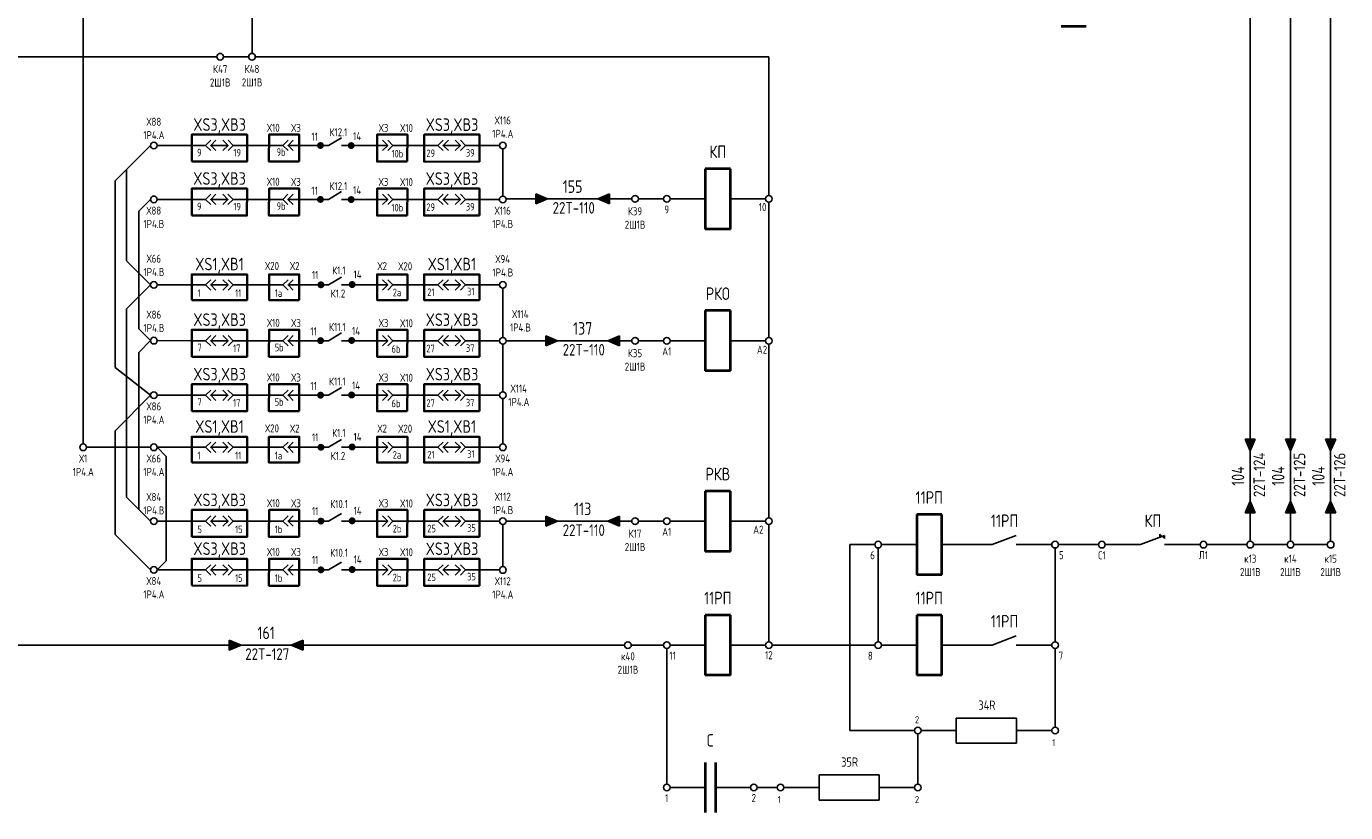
# Model space of a CAD drawing. Header units: millimetres. Extents: x 616 to 6446, y 2590 to 5711.
# Tile 39 of 50: x 6183 to 6446, y 2590 to 2747. Entities that reach past the tile are written whole.
import ezdxf
from ezdxf.enums import TextEntityAlignment as Align

# ---------------------------------------------------------------- set-up
doc = ezdxf.new("R2010")
doc.units = ezdxf.units.MM
doc.styles.add('SIMPLEX', font='GOST.ttf', dxfattribs={"height": 5})

msp = doc.modelspace()

# ---------------------------------------------------------------- hatches: boundary and pattern name
for points in [[(6242.09, 2723.2, 1), (6240.7, 2723.2, 1)], [(6248.2, 2723.18, 1), (6246.81, 2723.18, 1)], [(6242.08, 2712.46, 1), (6240.69, 2712.46, 1)], [(6248.19, 2712.44, 1), (6246.8, 2712.44, 1)], [(6242.18, 2695.47, 1), (6240.79, 2695.47, 1)], [(6248.4, 2695.53, 1), (6247, 2695.53, 1)], [(6242.11, 2684.36, 1), (6240.71, 2684.36, 1)], [(6248.29, 2684.4, 1), (6246.9, 2684.4, 1)], [(6242.11, 2673.51, 1), (6240.71, 2673.51, 1)], [(6248.29, 2673.55, 1), (6246.89, 2673.55, 1)], [(6242.18, 2663.14, 1), (6240.78, 2663.14, 1)], [(6248.39, 2663.2, 1), (6247, 2663.2, 1)], [(6242.18, 2648.45, 1), (6240.79, 2648.45, 1)], [(6248.4, 2648.51, 1), (6247, 2648.51, 1)], [(6242.18, 2638.75, 1), (6240.79, 2638.75, 1)], [(6248.4, 2638.81, 1), (6247, 2638.81, 1)]]:
    msp.add_hatch(color=256).paths.add_polyline_path(points)
h = msp.add_hatch(color=256)
h.dxf.hatch_style = 1
h.paths.add_polyline_path([(6284.25, 2711.57), (6286.59, 2712.57), (6284.25, 2713.57)])
h = msp.add_hatch(color=256)
h.dxf.hatch_style = 1
h.paths.add_polyline_path([(6298.93, 2713.57), (6296.59, 2712.57), (6298.93, 2711.57)])
h = msp.add_hatch(color=256)
h.dxf.hatch_style = 1
h.paths.add_polyline_path([(6286.25, 2683.34), (6288.59, 2684.34), (6286.25, 2685.34)])
h = msp.add_hatch(color=256)
h.dxf.hatch_style = 1
h.paths.add_polyline_path([(6300.93, 2685.34), (6298.59, 2684.34), (6300.93, 2683.34)])
h = msp.add_hatch(color=256)
h.dxf.hatch_style = 1
h.paths.add_polyline_path([(6425.52, 2664.76), (6426.52, 2662.42), (6427.52, 2664.76)])
h = msp.add_hatch(color=256)
h.dxf.hatch_style = 1
h.paths.add_polyline_path([(6433.52, 2664.76), (6434.52, 2662.42), (6435.52, 2664.76)])
h = msp.add_hatch(color=256)
h.dxf.hatch_style = 1
h.paths.add_polyline_path([(6441.52, 2664.76), (6442.52, 2662.42), (6443.52, 2664.76)])
h = msp.add_hatch(color=256)
h.dxf.hatch_style = 1
h.paths.add_polyline_path([(6427.52, 2650.07), (6426.52, 2652.42), (6425.52, 2650.07)])
h = msp.add_hatch(color=256)
h.dxf.hatch_style = 1
h.paths.add_polyline_path([(6435.52, 2650.07), (6434.52, 2652.42), (6433.52, 2650.07)])
h = msp.add_hatch(color=256)
h.dxf.hatch_style = 1
h.paths.add_polyline_path([(6443.52, 2650.07), (6442.52, 2652.42), (6441.52, 2650.07)])
h = msp.add_hatch(color=256)
h.dxf.hatch_style = 1
h.paths.add_polyline_path([(6286.25, 2647.43), (6288.59, 2648.43), (6286.25, 2649.43)])
h = msp.add_hatch(color=256)
h.dxf.hatch_style = 1
h.paths.add_polyline_path([(6300.93, 2649.43), (6298.59, 2648.43), (6300.93, 2647.43)])
h = msp.add_hatch(color=256)
h.dxf.hatch_style = 1
h.paths.add_polyline_path([(6223.23, 2622.76), (6225.58, 2623.76), (6223.23, 2624.76)])
h = msp.add_hatch(color=256)
h.dxf.hatch_style = 1
h.paths.add_polyline_path([(6237.92, 2624.76), (6235.58, 2623.76), (6237.92, 2622.76)])

# ---------------------------------------------------------------- linework, layer by layer
for p, q in [((6442.52, 2887.24), (6442.52, 2644.43)), ((6434.52, 2860.24), (6434.52, 2644.43)), ((6227.76, 2741.54), (6227.76, 2838.94)), ((6426.52, 2833.24), (6426.52, 2644.43)), ((6194.16, 2748.83), (6194.16, 2663.79)), ((6220.77, 2740.87), (5977.46, 2740.87)), ((6227.1, 2740.87), (6222.1, 2740.87)), ((6330.67, 2740.87), (6228.42, 2740.87)), ((6330.67, 2713.24), (6330.67, 2740.87)), ((6245.6, 2724.75), (6243.02, 2723.2)), ((6207.56, 2723.21), (6200.49, 2716.14)), ((6207.56, 2723.21), (6202.77, 2718.43)), ((6208.88, 2723.21), (6215.76, 2723.21)), ((6215.76, 2723.21), (6218.51, 2723.21)), ((6219.54, 2723.21), (6222.99, 2723.21)), ((6224.02, 2723.21), (6226.77, 2723.21)), ((6231.15, 2723.21), (6226.77, 2723.21)), ((6231.15, 2723.21), (6233.9, 2723.21)), ((6243.02, 2723.2), (6234.93, 2723.21)), ((6254.78, 2723.22), (6245.6, 2723.2)), ((6258.58, 2723.2), (6255.83, 2723.2)), ((6258.58, 2723.2), (6262.03, 2723.2)), ((6264.78, 2723.2), (6262.03, 2723.2)), ((6269.26, 2723.2), (6265.81, 2723.2)), ((6273.04, 2723.2), (6270.29, 2723.2)), ((6277.02, 2723.19), (6272.01, 2723.2)), ((6277.69, 2722.53), (6277.69, 2713.12)), ((6200.49, 2679), (6200.49, 2716.14)), ((6202.77, 2718.43), (6202.77, 2700.24)), ((6245.59, 2714.02), (6243.01, 2712.47)), ((6284.25, 2711.57), (6284.25, 2713.57)), ((6284.25, 2713.57), (6286.59, 2712.57)), ((6296.59, 2712.57), (6298.93, 2713.57)), ((6298.93, 2713.57), (6298.93, 2711.57)), ((6207.55, 2712.48), (6205.21, 2710.14)), ((6208.87, 2712.48), (6215.75, 2712.47)), ((6215.75, 2712.47), (6218.5, 2712.47)), ((6219.53, 2712.47), (6222.98, 2712.47)), ((6224.01, 2712.47), (6226.76, 2712.47)), ((6231.14, 2712.47), (6226.76, 2712.47)), ((6231.14, 2712.47), (6233.89, 2712.47)), ((6243.01, 2712.47), (6234.92, 2712.47)), ((6254.77, 2712.48), (6245.59, 2712.47)), ((6258.57, 2712.46), (6255.82, 2712.46)), ((6258.57, 2712.46), (6262.02, 2712.46)), ((6264.77, 2712.46), (6262.02, 2712.46)), ((6269.25, 2712.46), (6265.8, 2712.46)), ((6273.03, 2712.46), (6270.28, 2712.46)), ((6277.01, 2712.46), (6272, 2712.46)), ((6303.35, 2712.57), (6278.35, 2712.57)), ((6286.59, 2712.57), (6284.25, 2711.57)), ((6296.59, 2712.57), (6286.59, 2712.57)), ((6298.93, 2711.57), (6296.59, 2712.57)), ((6309.68, 2712.57), (6304.68, 2712.57)), ((6318.01, 2712.57), (6311.01, 2712.57)), ((6330.01, 2712.57), (6323.01, 2712.57)), ((6330.67, 2685), (6330.67, 2711.91)), ((6205.21, 2710.14), (6205.21, 2686.7)), ((6207.56, 2695.45), (6202.77, 2700.24)), ((6207.56, 2695.45), (6202.77, 2690.67)), ((6208.88, 2695.45), (6215.76, 2695.45)), ((6215.76, 2695.45), (6218.51, 2695.45)), ((6219.54, 2695.45), (6222.99, 2695.45)), ((6224.02, 2695.45), (6226.77, 2695.45)), ((6231.15, 2695.45), (6226.77, 2695.45)), ((6231.15, 2695.45), (6233.9, 2695.45)), ((6243.02, 2695.45), (6234.93, 2695.45)), ((6245.6, 2697), (6243.02, 2695.45)), ((6254.79, 2695.46), (6245.6, 2695.45)), ((6258.58, 2695.45), (6255.83, 2695.45)), ((6258.58, 2695.45), (6262.03, 2695.45)), ((6264.78, 2695.45), (6262.03, 2695.45)), ((6269.26, 2695.45), (6265.81, 2695.45)), ((6273.04, 2695.45), (6270.29, 2695.45)), ((6277.02, 2695.45), (6272.01, 2695.46)), ((6277.69, 2694.79), (6277.69, 2685)), ((6202.77, 2653.23), (6202.77, 2690.67)), ((6207.56, 2684.36), (6205.21, 2686.7)), ((6245.6, 2685.9), (6243.02, 2684.35)), ((6286.25, 2683.34), (6286.25, 2685.34)), ((6286.25, 2685.34), (6288.59, 2684.34)), ((6298.59, 2684.34), (6300.93, 2685.34)), ((6300.93, 2685.34), (6300.93, 2683.34)), ((6207.56, 2684.36), (6205.21, 2682.01)), ((6205.21, 2682.01), (6205.21, 2650.79)), ((6208.88, 2684.36), (6215.76, 2684.35)), ((6215.76, 2684.35), (6218.51, 2684.35)), ((6219.54, 2684.35), (6222.99, 2684.35)), ((6224.02, 2684.35), (6226.77, 2684.35)), ((6231.15, 2684.35), (6226.77, 2684.35)), ((6231.15, 2684.35), (6233.9, 2684.35)), ((6243.02, 2684.35), (6234.93, 2684.35)), ((6254.8, 2684.34), (6245.6, 2684.35)), ((6258.58, 2684.34), (6255.83, 2684.34)), ((6258.58, 2684.34), (6262.03, 2684.34)), ((6264.78, 2684.34), (6262.03, 2684.34)), ((6269.26, 2684.34), (6265.81, 2684.34)), ((6273.04, 2684.34), (6270.29, 2684.34)), ((6277.02, 2684.34), (6272.01, 2684.34)), ((6277.69, 2674.15), (6277.69, 2683.67)), ((6303.35, 2684.34), (6278.35, 2684.34)), ((6288.59, 2684.34), (6286.25, 2683.34)), ((6298.59, 2684.34), (6288.59, 2684.34)), ((6300.93, 2683.34), (6298.59, 2684.34)), ((6309.68, 2684.34), (6304.68, 2684.34)), ((6318.01, 2684.34), (6311.01, 2684.34)), ((6330.01, 2684.34), (6323.01, 2684.34)), ((6330.67, 2649.09), (6330.67, 2683.67)), ((6207.55, 2673.5), (6200.49, 2679)), ((6245.6, 2675.04), (6243.01, 2673.5)), ((6207.55, 2673.5), (6200.49, 2666.44)), ((6208.88, 2673.5), (6215.75, 2673.5)), ((6215.75, 2673.5), (6218.51, 2673.5)), ((6219.54, 2673.5), (6222.98, 2673.5)), ((6224.02, 2673.5), (6226.77, 2673.5)), ((6231.14, 2673.5), (6226.77, 2673.5)), ((6231.14, 2673.5), (6233.9, 2673.5)), ((6243.01, 2673.5), (6234.93, 2673.5)), ((6254.79, 2673.49), (6245.6, 2673.5)), ((6258.58, 2673.49), (6255.83, 2673.49)), ((6258.58, 2673.49), (6262.02, 2673.49)), ((6264.78, 2673.49), (6262.02, 2673.49)), ((6269.25, 2673.49), (6265.81, 2673.49)), ((6273.04, 2673.49), (6270.29, 2673.49)), ((6277.02, 2673.49), (6272.01, 2673.49)), ((6277.69, 2672.82), (6277.69, 2663.79)), ((6200.49, 2645.81), (6200.49, 2666.44)), ((6245.6, 2664.68), (6243.01, 2663.13)), ((6425.52, 2664.76), (6427.52, 2664.76)), ((6426.52, 2662.42), (6425.52, 2664.76)), ((6427.52, 2664.76), (6426.52, 2662.42)), ((6433.52, 2664.76), (6435.52, 2664.76)), ((6434.52, 2662.42), (6433.52, 2664.76)), ((6435.52, 2664.76), (6434.52, 2662.42)), ((6441.52, 2664.76), (6443.52, 2664.76)), ((6442.52, 2662.42), (6441.52, 2664.76)), ((6443.52, 2664.76), (6442.52, 2662.42)), ((6207.55, 2663.13), (6194.82, 2663.13)), ((6208.88, 2663.13), (6215.75, 2663.13)), ((6208.88, 2663.13), (6210.68, 2661.33)), ((6210.68, 2661.33), (6210.68, 2640.54)), ((6215.75, 2663.13), (6218.51, 2663.13)), ((6219.54, 2663.13), (6222.98, 2663.13)), ((6224.02, 2663.13), (6226.77, 2663.13)), ((6231.14, 2663.13), (6226.77, 2663.13)), ((6231.14, 2663.13), (6233.9, 2663.13)), ((6243.01, 2663.13), (6234.93, 2663.13)), ((6254.79, 2663.14), (6245.6, 2663.13)), ((6258.58, 2663.13), (6255.83, 2663.13)), ((6258.58, 2663.13), (6262.02, 2663.13)), ((6264.78, 2663.13), (6262.02, 2663.13)), ((6269.25, 2663.13), (6265.81, 2663.13)), ((6273.04, 2663.13), (6270.29, 2663.13)), ((6277.02, 2663.13), (6272.01, 2663.13)), ((6426.52, 2662.42), (6426.52, 2652.42)), ((6434.52, 2662.42), (6434.52, 2652.42)), ((6442.52, 2662.42), (6442.52, 2652.42)), ((6207.56, 2648.44), (6202.77, 2653.23)), ((6207.56, 2648.44), (6205.21, 2650.79)), ((6425.52, 2650.07), (6426.52, 2652.42)), ((6426.52, 2652.42), (6427.52, 2650.07)), ((6433.52, 2650.07), (6434.52, 2652.42)), ((6434.52, 2652.42), (6435.52, 2650.07)), ((6441.52, 2650.07), (6442.52, 2652.42)), ((6442.52, 2652.42), (6443.52, 2650.07)), ((6208.88, 2648.44), (6215.76, 2648.44)), ((6215.76, 2648.44), (6218.51, 2648.44)), ((6219.54, 2648.44), (6222.99, 2648.44)), ((6224.02, 2648.44), (6226.77, 2648.44)), ((6231.15, 2648.44), (6226.77, 2648.44)), ((6231.15, 2648.44), (6233.9, 2648.44)), ((6243.02, 2648.44), (6234.93, 2648.44)), ((6245.6, 2649.99), (6243.02, 2648.44)), ((6254.79, 2648.44), (6245.6, 2648.44)), ((6258.58, 2648.43), (6255.83, 2648.43)), ((6258.58, 2648.43), (6262.03, 2648.43)), ((6264.78, 2648.43), (6262.03, 2648.43)), ((6269.26, 2648.43), (6265.81, 2648.43)), ((6273.04, 2648.43), (6270.29, 2648.43)), ((6277.02, 2648.43), (6272.01, 2648.43)), ((6277.69, 2647.76), (6277.69, 2639.39)), ((6303.35, 2648.43), (6278.35, 2648.43)), ((6286.25, 2647.43), (6286.25, 2649.43)), ((6286.25, 2649.43), (6288.59, 2648.43)), ((6288.59, 2648.43), (6286.25, 2647.43)), ((6298.59, 2648.43), (6288.59, 2648.43)), ((6298.59, 2648.43), (6300.93, 2649.43)), ((6300.93, 2647.43), (6298.59, 2648.43)), ((6300.93, 2649.43), (6300.93, 2647.43)), ((6309.68, 2648.43), (6304.68, 2648.43)), ((6318.01, 2648.43), (6311.01, 2648.43)), ((6330.01, 2648.43), (6323.01, 2648.43)), ((6330.67, 2624.43), (6330.67, 2647.76)), ((6427.52, 2650.07), (6425.52, 2650.07)), ((6435.52, 2650.07), (6433.52, 2650.07)), ((6443.52, 2650.07), (6441.52, 2650.07)), ((6207.56, 2638.74), (6200.49, 2645.81)), ((6375.1, 2643.76), (6379.91, 2645.61)), ((6404.64, 2643.76), (6409.45, 2645.61)), ((6409.45, 2644.96), (6408.54, 2645.87)), ((6408.54, 2645.87), (6408.54, 2645.26)), ((6409.45, 2645.61), (6409.45, 2644.96)), ((6351.78, 2643.76), (6346.78, 2643.76)), ((6346.78, 2643.76), (6346.78, 2606.76)), ((6352.44, 2643.1), (6352.44, 2624.43)), ((6360.1, 2643.76), (6353.1, 2643.76)), ((6375.1, 2643.76), (6365.1, 2643.76)), ((6386.99, 2643.76), (6379.91, 2643.76)), ((6387.65, 2624.43), (6387.65, 2643.1)), ((6396.31, 2643.76), (6388.31, 2643.76)), ((6404.64, 2643.76), (6397.64, 2643.76)), ((6416.52, 2643.76), (6409.45, 2643.76)), ((6425.86, 2643.76), (6417.85, 2643.76)), ((6433.86, 2643.76), (6427.19, 2643.76)), ((6441.86, 2643.76), (6435.19, 2643.76)), ((6208.88, 2638.74), (6210.68, 2640.54)), ((6245.6, 2640.28), (6243.02, 2638.73)), ((6208.88, 2638.74), (6215.76, 2638.74)), ((6215.76, 2638.74), (6218.51, 2638.74)), ((6219.54, 2638.74), (6222.99, 2638.74)), ((6224.02, 2638.74), (6226.77, 2638.74)), ((6231.15, 2638.74), (6226.77, 2638.74)), ((6231.15, 2638.74), (6233.9, 2638.74)), ((6243.02, 2638.73), (6234.93, 2638.74)), ((6254.79, 2638.74), (6245.6, 2638.73)), ((6258.58, 2638.73), (6255.83, 2638.73)), ((6258.58, 2638.73), (6262.03, 2638.73)), ((6264.78, 2638.73), (6262.03, 2638.73)), ((6269.26, 2638.73), (6265.81, 2638.73)), ((6273.04, 2638.73), (6270.29, 2638.73)), ((6277.02, 2638.72), (6272.01, 2638.73)), ((6223.23, 2622.76), (6223.23, 2624.76)), ((6223.23, 2624.76), (6225.58, 2623.76)), ((6235.58, 2623.76), (6237.92, 2624.76)), ((6237.92, 2624.76), (6237.92, 2622.76)), ((6375.1, 2623.76), (6379.91, 2625.61)), ((6301.94, 2623.76), (6179.81, 2623.76)), ((6225.58, 2623.76), (6223.23, 2622.76)), ((6235.58, 2623.76), (6225.58, 2623.76)), ((6237.92, 2622.76), (6235.58, 2623.76)), ((6309.68, 2623.76), (6303.27, 2623.76)), ((6310.34, 2596.1), (6310.34, 2623.1)), ((6318.01, 2623.76), (6311.01, 2623.76)), ((6330.01, 2623.76), (6323.01, 2623.76)), ((6351.78, 2623.76), (6331.33, 2623.76)), ((6360.1, 2623.76), (6353.1, 2623.76)), ((6375.1, 2623.76), (6365.1, 2623.76)), ((6386.99, 2623.76), (6379.91, 2623.76)), ((6387.65, 2607.43), (6387.65, 2623.1)), ((6367.99, 2609.26), (6367.99, 2604.26)), ((6379.99, 2609.26), (6367.99, 2609.26)), ((6379.99, 2604.26), (6379.99, 2609.26)), ((6346.78, 2606.76), (6359.66, 2606.76)), ((6360.32, 2606.1), (6360.32, 2596.1)), ((6360.99, 2606.76), (6367.99, 2606.76)), ((6379.99, 2606.76), (6386.99, 2606.76)), ((6367.99, 2604.26), (6379.99, 2604.26)), ((6340.66, 2597.94), (6340.66, 2592.94)), ((6352.66, 2597.94), (6340.66, 2597.94)), ((6352.66, 2592.94), (6352.66, 2597.94)), ((6318.01, 2595.44), (6311.01, 2595.44)), ((6327.01, 2595.44), (6320.01, 2595.44)), ((6332.33, 2595.44), (6328.33, 2595.44)), ((6333.66, 2595.44), (6340.66, 2595.44)), ((6352.66, 2595.44), (6359.66, 2595.44)), ((6340.66, 2592.94), (6352.66, 2592.94))]:
    msp.add_line(p, q)
at = {"lineweight": 40}
for p, q in [((6393.86, 2746.9), (6388.86, 2746.9)), ((6323.01, 2718.57), (6318.01, 2718.57)), ((6318.01, 2718.57), (6318.01, 2706.57)), ((6323.01, 2706.57), (6323.01, 2718.57)), ((6323.01, 2706.57), (6318.01, 2706.57)), ((6323.01, 2690.34), (6318.01, 2690.34)), ((6318.01, 2690.34), (6318.01, 2678.34)), ((6323.01, 2678.34), (6323.01, 2690.34)), ((6323.01, 2678.34), (6318.01, 2678.34)), ((6323.01, 2654.43), (6318.01, 2654.43)), ((6318.01, 2654.43), (6318.01, 2642.43)), ((6323.01, 2642.43), (6323.01, 2654.43)), ((6365.1, 2649.76), (6360.1, 2649.76)), ((6360.1, 2649.76), (6360.1, 2637.76)), ((6365.1, 2637.76), (6365.1, 2649.76)), ((6323.01, 2642.43), (6318.01, 2642.43)), ((6365.1, 2637.76), (6360.1, 2637.76)), ((6323.01, 2629.76), (6318.01, 2629.76)), ((6318.01, 2629.76), (6318.01, 2617.76)), ((6323.01, 2617.76), (6323.01, 2629.76)), ((6365.1, 2629.76), (6360.1, 2629.76)), ((6360.1, 2629.76), (6360.1, 2617.76)), ((6365.1, 2617.76), (6365.1, 2629.76)), ((6323.01, 2617.76), (6318.01, 2617.76)), ((6365.1, 2617.76), (6360.1, 2617.76)), ((6318.01, 2600.44), (6318.01, 2590.44)), ((6320.01, 2600.44), (6320.01, 2590.44))]:
    msp.add_line(p, q, dxfattribs=at)
at = {"lineweight": 35}
for points in [[(6215.76, 2720), (6226.77, 2719.99), (6226.78, 2725.36), (6215.77, 2725.36)], [(6237.15, 2719.99), (6231.14, 2719.99), (6231.16, 2725.36), (6237.17, 2725.36)], [(6258.68, 2719.99), (6252.67, 2719.99), (6252.68, 2725.36), (6258.7, 2725.36)], [(6273.04, 2719.98), (6262.03, 2719.99), (6262.04, 2725.36), (6273.05, 2725.36)], [(6215.75, 2709.26), (6226.76, 2709.26), (6226.77, 2714.62), (6215.76, 2714.63)], [(6237.14, 2709.26), (6231.13, 2709.26), (6231.15, 2714.62), (6237.16, 2714.62)], [(6258.67, 2709.25), (6252.66, 2709.25), (6252.67, 2714.62), (6258.69, 2714.62)], [(6273.03, 2709.25), (6262.02, 2709.25), (6262.03, 2714.62), (6273.04, 2714.62)], [(6215.76, 2692.43), (6226.77, 2692.43), (6226.77, 2697.55), (6215.76, 2697.55)], [(6237.16, 2692.43), (6231.15, 2692.43), (6231.15, 2697.55), (6237.16, 2697.55)], [(6258.69, 2692.43), (6252.67, 2692.43), (6252.67, 2697.55), (6258.69, 2697.55)], [(6273.04, 2692.43), (6262.03, 2692.43), (6262.03, 2697.55), (6273.04, 2697.55)], [(6215.76, 2681.17), (6226.77, 2681.17), (6226.78, 2686.53), (6215.77, 2686.54)], [(6237.15, 2681.17), (6231.14, 2681.17), (6231.16, 2686.54), (6237.17, 2686.53)], [(6258.68, 2681.16), (6252.67, 2681.16), (6252.68, 2686.54), (6258.7, 2686.53)], [(6273.04, 2681.16), (6262.03, 2681.16), (6262.04, 2686.53), (6273.05, 2686.53)], [(6215.75, 2670.32), (6226.77, 2670.32), (6226.78, 2675.68), (6215.76, 2675.69)], [(6237.15, 2670.32), (6231.14, 2670.32), (6231.15, 2675.68), (6237.17, 2675.68)], [(6258.68, 2670.31), (6252.66, 2670.31), (6252.68, 2675.68), (6258.7, 2675.68)], [(6273.04, 2670.31), (6262.02, 2670.31), (6262.03, 2675.68), (6273.05, 2675.68)], [(6215.75, 2660.1), (6226.77, 2660.1), (6226.77, 2665.23), (6215.75, 2665.23)], [(6237.16, 2660.1), (6231.14, 2660.1), (6231.14, 2665.23), (6237.16, 2665.23)], [(6258.69, 2660.1), (6252.67, 2660.1), (6252.67, 2665.23), (6258.69, 2665.23)], [(6273.04, 2660.1), (6262.02, 2660.1), (6262.02, 2665.23), (6273.04, 2665.23)], [(6215.76, 2645.3), (6226.77, 2645.3), (6226.78, 2650.66), (6215.77, 2650.67)], [(6237.15, 2645.3), (6231.14, 2645.3), (6231.16, 2650.66), (6237.17, 2650.66)], [(6258.68, 2645.29), (6252.67, 2645.29), (6252.68, 2650.66), (6258.7, 2650.66)], [(6273.04, 2645.29), (6262.03, 2645.29), (6262.04, 2650.66), (6273.05, 2650.66)], [(6215.76, 2635.6), (6226.77, 2635.59), (6226.78, 2640.96), (6215.77, 2640.96)], [(6237.15, 2635.59), (6231.14, 2635.59), (6231.16, 2640.96), (6237.17, 2640.96)], [(6258.68, 2635.59), (6252.67, 2635.59), (6252.68, 2640.96), (6258.7, 2640.96)], [(6273.04, 2635.58), (6262.03, 2635.59), (6262.04, 2640.96), (6273.05, 2640.96)]]:
    msp.add_lwpolyline(points, close=True, dxfattribs=at)
for points in [[(6219.54, 2724.24), (6218.51, 2723.21), (6219.54, 2722.18)], [(6220.58, 2724.24), (6219.54, 2723.21), (6220.58, 2722.18)], [(6221.95, 2724.24), (6222.99, 2723.21), (6221.95, 2722.18)], [(6222.99, 2724.24), (6224.02, 2723.21), (6222.99, 2722.18)], [(6234.93, 2724.24), (6233.9, 2723.21), (6234.93, 2722.17)], [(6235.97, 2724.24), (6234.93, 2723.21), (6235.97, 2722.17)], [(6253.76, 2724.23), (6254.8, 2723.2), (6253.76, 2722.17)], [(6254.8, 2724.23), (6255.83, 2723.2), (6254.8, 2722.17)], [(6265.81, 2724.23), (6264.78, 2723.2), (6265.81, 2722.17)], [(6266.85, 2724.23), (6265.81, 2723.2), (6266.85, 2722.17)], [(6268.22, 2724.23), (6269.26, 2723.2), (6268.22, 2722.17)], [(6269.26, 2724.23), (6270.29, 2723.2), (6269.26, 2722.17)], [(6219.53, 2713.51), (6218.5, 2712.47), (6219.53, 2711.44)], [(6220.57, 2713.51), (6219.53, 2712.47), (6220.57, 2711.44)], [(6221.94, 2713.51), (6222.98, 2712.47), (6221.94, 2711.44)], [(6222.98, 2713.51), (6224.01, 2712.47), (6222.98, 2711.44)], [(6234.92, 2713.5), (6233.89, 2712.47), (6234.92, 2711.44)], [(6235.96, 2713.5), (6234.92, 2712.47), (6235.95, 2711.44)], [(6253.75, 2713.5), (6254.79, 2712.47), (6253.75, 2711.43)], [(6254.79, 2713.5), (6255.82, 2712.46), (6254.79, 2711.43)], [(6265.8, 2713.5), (6264.77, 2712.46), (6265.8, 2711.43)], [(6266.84, 2713.5), (6265.8, 2712.46), (6266.84, 2711.43)], [(6268.21, 2713.49), (6269.25, 2712.46), (6268.21, 2711.43)], [(6269.25, 2713.49), (6270.28, 2712.46), (6269.24, 2711.43)], [(6219.54, 2696.49), (6218.51, 2695.45), (6219.54, 2694.42)], [(6220.58, 2696.49), (6219.54, 2695.45), (6220.58, 2694.42)], [(6221.95, 2696.49), (6222.99, 2695.45), (6221.95, 2694.42)], [(6222.99, 2696.49), (6224.02, 2695.45), (6222.99, 2694.42)], [(6234.93, 2696.49), (6233.9, 2695.45), (6234.93, 2694.42)], [(6235.97, 2696.49), (6234.93, 2695.45), (6235.97, 2694.42)], [(6253.76, 2696.49), (6254.8, 2695.45), (6253.76, 2694.42)], [(6254.8, 2696.49), (6255.83, 2695.45), (6254.8, 2694.42)], [(6265.81, 2696.49), (6264.78, 2695.45), (6265.81, 2694.42)], [(6266.85, 2696.49), (6265.81, 2695.45), (6266.85, 2694.42)], [(6268.22, 2696.49), (6269.26, 2695.45), (6268.22, 2694.42)], [(6269.26, 2696.49), (6270.29, 2695.45), (6269.26, 2694.42)], [(6219.54, 2685.39), (6218.51, 2684.35), (6219.54, 2683.32)], [(6220.58, 2685.39), (6219.54, 2684.35), (6220.58, 2683.32)], [(6221.95, 2685.38), (6222.99, 2684.35), (6221.95, 2683.32)], [(6222.99, 2685.38), (6224.02, 2684.35), (6222.99, 2683.32)], [(6234.93, 2685.38), (6233.9, 2684.35), (6234.93, 2683.32)], [(6235.97, 2685.38), (6234.93, 2684.35), (6235.97, 2683.32)], [(6253.76, 2685.38), (6254.8, 2684.34), (6253.76, 2683.31)], [(6254.8, 2685.38), (6255.83, 2684.34), (6254.8, 2683.31)], [(6265.81, 2685.37), (6264.78, 2684.34), (6265.81, 2683.31)], [(6266.85, 2685.37), (6265.81, 2684.34), (6266.85, 2683.31)], [(6268.22, 2685.37), (6269.26, 2684.34), (6268.22, 2683.31)], [(6269.26, 2685.37), (6270.29, 2684.34), (6269.26, 2683.31)], [(6219.54, 2674.53), (6218.51, 2673.5), (6219.54, 2672.47)], [(6220.57, 2674.53), (6219.54, 2673.5), (6220.57, 2672.47)], [(6221.95, 2674.53), (6222.98, 2673.5), (6221.95, 2672.47)], [(6222.98, 2674.53), (6224.02, 2673.5), (6222.98, 2672.47)], [(6234.93, 2674.53), (6233.9, 2673.5), (6234.93, 2672.47)], [(6235.96, 2674.53), (6234.93, 2673.5), (6235.96, 2672.47)], [(6253.76, 2674.53), (6254.79, 2673.49), (6253.76, 2672.46)], [(6254.79, 2674.53), (6255.83, 2673.49), (6254.79, 2672.46)], [(6265.81, 2674.52), (6264.78, 2673.49), (6265.81, 2672.46)], [(6266.84, 2674.52), (6265.81, 2673.49), (6266.84, 2672.46)], [(6268.22, 2674.52), (6269.25, 2673.49), (6268.22, 2672.46)], [(6269.25, 2674.52), (6270.29, 2673.49), (6269.25, 2672.46)], [(6219.54, 2664.16), (6218.51, 2663.13), (6219.54, 2662.1)], [(6220.57, 2664.16), (6219.54, 2663.13), (6220.57, 2662.1)], [(6221.95, 2664.16), (6222.98, 2663.13), (6221.95, 2662.1)], [(6222.98, 2664.16), (6224.02, 2663.13), (6222.98, 2662.1)], [(6234.93, 2664.16), (6233.9, 2663.13), (6234.93, 2662.1)], [(6235.96, 2664.16), (6234.93, 2663.13), (6235.96, 2662.1)], [(6253.76, 2664.16), (6254.79, 2663.13), (6253.76, 2662.1)], [(6254.79, 2664.16), (6255.83, 2663.13), (6254.79, 2662.1)], [(6265.81, 2664.16), (6264.78, 2663.13), (6265.81, 2662.1)], [(6266.84, 2664.16), (6265.81, 2663.13), (6266.84, 2662.1)], [(6268.22, 2664.16), (6269.25, 2663.13), (6268.22, 2662.1)], [(6269.25, 2664.16), (6270.29, 2663.13), (6269.25, 2662.1)], [(6219.54, 2649.47), (6218.51, 2648.44), (6219.54, 2647.41)], [(6220.58, 2649.47), (6219.54, 2648.44), (6220.58, 2647.41)], [(6221.95, 2649.47), (6222.99, 2648.44), (6221.95, 2647.41)], [(6222.99, 2649.47), (6224.02, 2648.44), (6222.99, 2647.41)], [(6234.93, 2649.47), (6233.9, 2648.44), (6234.93, 2647.41)], [(6235.97, 2649.47), (6234.93, 2648.44), (6235.97, 2647.41)], [(6253.76, 2649.47), (6254.8, 2648.43), (6253.76, 2647.4)], [(6254.8, 2649.47), (6255.83, 2648.43), (6254.8, 2647.4)], [(6265.81, 2649.46), (6264.78, 2648.43), (6265.81, 2647.4)], [(6266.85, 2649.46), (6265.81, 2648.43), (6266.85, 2647.4)], [(6268.22, 2649.46), (6269.26, 2648.43), (6268.22, 2647.4)], [(6269.26, 2649.46), (6270.29, 2648.43), (6269.26, 2647.4)], [(6219.54, 2639.77), (6218.51, 2638.74), (6219.54, 2637.71)], [(6220.58, 2639.77), (6219.54, 2638.74), (6220.58, 2637.71)], [(6221.95, 2639.77), (6222.99, 2638.74), (6221.95, 2637.71)], [(6222.99, 2639.77), (6224.02, 2638.74), (6222.99, 2637.71)], [(6234.93, 2639.77), (6233.9, 2638.74), (6234.93, 2637.7)], [(6235.97, 2639.77), (6234.93, 2638.74), (6235.97, 2637.7)], [(6253.76, 2639.76), (6254.8, 2638.73), (6253.76, 2637.7)], [(6254.8, 2639.76), (6255.83, 2638.73), (6254.8, 2637.7)], [(6265.81, 2639.76), (6264.78, 2638.73), (6265.81, 2637.7)], [(6266.85, 2639.76), (6265.81, 2638.73), (6266.85, 2637.7)], [(6268.22, 2639.76), (6269.26, 2638.73), (6268.22, 2637.7)], [(6269.26, 2639.76), (6270.29, 2638.73), (6269.26, 2637.7)]]:
    msp.add_lwpolyline(points)
for centre in [(6221.43, 2740.87), (6227.76, 2740.87), (6208.22, 2723.21), (6277.69, 2723.19), (6208.21, 2712.48), (6277.68, 2712.46), (6304.02, 2712.57), (6310.34, 2712.57), (6330.67, 2712.57), (6208.22, 2695.45), (6277.69, 2695.45), (6208.22, 2684.36), (6277.69, 2684.34), (6304.02, 2684.34), (6310.34, 2684.34), (6330.67, 2684.34), (6208.22, 2673.5), (6277.69, 2673.49), (6194.16, 2663.13), (6208.22, 2663.13), (6277.69, 2663.13), (6208.22, 2648.44), (6277.69, 2648.43), (6304.02, 2648.43), (6310.34, 2648.43), (6330.67, 2648.43), (6352.44, 2643.76), (6387.65, 2643.76), (6396.98, 2643.76), (6417.19, 2643.76), (6426.52, 2643.76), (6434.52, 2643.76), (6442.52, 2643.76), (6208.22, 2638.74), (6277.69, 2638.72), (6302.61, 2623.76), (6310.34, 2623.76), (6330.67, 2623.76), (6352.44, 2623.76), (6387.65, 2623.76), (6360.32, 2606.76), (6387.65, 2606.76), (6310.34, 2595.44), (6327.67, 2595.44), (6333, 2595.44), (6360.32, 2595.44)]:
    msp.add_circle(centre, 0.663)

# ---------------------------------------------------------------- texts
at = {"style": 'SIMPLEX'}
for s, rotation, p in [('9', 359.9863, (6216.83, 2721.05)), ('19', 359.9863, (6224.06, 2721.02)), ('9b', 359.9863, (6232.66, 2721.14)), ('10b', 359.9863, (6255.54, 2720.82)), ('29', 359.9863, (6262.48, 2720.91)), ('39', 359.9863, (6270.35, 2720.99)), ('9', 359.9863, (6216.82, 2710.32)), ('19', 359.9863, (6224.05, 2710.28)), ('9b', 359.9863, (6232.65, 2710.4)), ('10b', 359.9863, (6255.53, 2710.08)), ('29', 359.9863, (6262.47, 2710.18)), ('39', 359.9863, (6270.34, 2710.25)), ('31', 359.9999, (6270.59, 2693.38)), ('1', 359.9999, (6216.91, 2693.07)), ('11', 359.9999, (6224.41, 2693.07)), ('1а', 359.9999, (6232.3, 2693.07)), ('2а', 359.9999, (6255.79, 2693.2)), ('21', 359.9999, (6262.66, 2693.25)), ('7', 359.9863, (6216.9, 2682.26)), ('17', 359.9863, (6224, 2682.1)), ('5b', 359.9863, (6232.29, 2682.25)), ('6b', 359.9863, (6255.54, 2681.96)), ('27', 359.9863, (6262.48, 2682.06)), ('37', 359.9863, (6270.35, 2682.13)), ('7', 359.9863, (6216.9, 2671.41)), ('17', 359.9863, (6223.99, 2671.24)), ('5b', 359.9863, (6232.28, 2671.4)), ('6b', 359.9863, (6255.54, 2671.11)), ('27', 359.9863, (6262.48, 2671.21)), ('37', 359.9863, (6270.34, 2671.28)), ('1', 359.9999, (6216.91, 2660.75)), ('11', 359.9999, (6224.41, 2660.75)), ('1а', 359.9999, (6232.3, 2660.75)), ('2а', 359.9999, (6255.78, 2660.88)), ('21', 359.9999, (6262.66, 2660.92)), ('31', 359.9999, (6270.59, 2661.05)), ('1b', 359.9863, (6232.3, 2646.06)), ('2b', 359.9863, (6255.78, 2646.18)), ('25', 359.9863, (6262.66, 2646.22)), ('35', 359.9863, (6270.59, 2646.35)), ('5', 359.9863, (6216.91, 2646.06)), ('15', 359.9863, (6224.41, 2646.06)), ('5', 359.9863, (6216.91, 2636.36)), ('15', 359.9863, (6224.41, 2636.36)), ('1b', 359.9863, (6232.3, 2636.36)), ('2b', 359.9863, (6255.78, 2636.48)), ('25', 359.9863, (6262.66, 2636.52)), ('35', 359.9863, (6270.59, 2636.65))]:
    msp.add_text(s, height=1.5, rotation=rotation, dxfattribs=at).set_placement(p)
at = {"color": 4, "style": 'SIMPLEX'}
for s, p in [('22T-110', (6291.82, 2709.64)), ('22T-110', (6293.82, 2681.4)), ('22T-110', (6293.82, 2645.49)), ('22T-127', (6230.8, 2620.83))]:
    msp.add_text(s, height=2.304, dxfattribs=at).set_placement(p, align=Align.CENTER)
for s, p in [('22T-124', (6429.46, 2657.64)), ('22T-125', (6437.46, 2657.64)), ('22T-126', (6445.46, 2657.64))]:
    msp.add_text(s, height=2.304, rotation=90, dxfattribs=at).set_placement(p, align=Align.CENTER)
at = {"style": 'SIMPLEX'}
for s, p in [('2', (6359.76, 2608.22)), ('1', (6387.08, 2603.68)), ('1', (6332.43, 2592.35)), ('2', (6359.76, 2592.35))]:
    msp.add_text(s, height=1.38, dxfattribs=at).set_placement(p)
at = {"color": 7, "char_height": 1.6, "attachment_point": 5, "style": 'SIMPLEX'}
for s, insert, width in [('К47\\P2Ш1В', (6221.43, 2737.07), 2.2967), ('К48\\P2Ш1В', (6227.76, 2737.09), 2.2967), ('Х116\\P1Р4.A', (6277.69, 2726.85), 3.9858), ('Х88\\P1Р4.A', (6208.22, 2726.59), 3.9858), ('Х88\\P1Р4.B', (6208.21, 2708.91), 3.9858), ('Х116\\P1Р4.B', (6277.68, 2708.9), 3.9858), ('К39\\P2Ш1В', (6304.02, 2708.77), 2.2967), ('9', (6310.34, 2710.46), 2.2967), ('10', (6329.42, 2710.94), 2.2967), ('Х66\\P1Р4.В', (6208.22, 2699.35), 3.9858), ('Х94\\P1Р4.В', (6277.69, 2699.26), 3.9858), ('Х86\\P1Р4.В', (6208.22, 2688.21), 3.9858), ('Х114\\P1Р4.В', (6281.19, 2688.31), 3.9858), ('К35\\P2Ш1В', (6304.02, 2680.53), 2.2967), ('A1', (6310.34, 2682.22), 2.2967), ('А2', (6329.31, 2682.55), 2.2967), ('Х114\\P1Р4.A', (6280.88, 2673.49), 3.9858), ('Х86\\P1Р4.A', (6208.22, 2669.94), 3.9858), ('Х1\\P1Р4.A', (6194.16, 2659.57), 3.9858), ('Х66\\P1Р4.A', (6208.22, 2659.57), 3.9858), ('Х94\\P1Р4.A', (6277.69, 2659.57), 3.9858), ('Х84\\P1Р4.В', (6208.22, 2651.91), 3.9858), ('Х112\\P1Р4.В', (6277.69, 2651.97), 3.9858), ('А2', (6328.57, 2646.74), 2.2967), ('К17\\P2Ш1В', (6304.02, 2644.62), 2.2967), ('A1', (6310.34, 2646.31), 2.2967), ('6', (6351.31, 2641.65), 2.2967), ('5', (6388.89, 2641.67), 2.2967), ('С1', (6396.98, 2641.65), 2.2967), ('Л1', (6417.19, 2641.67), 2.2967), ('к13\\P2Ш1В', (6426.52, 2639.64), 3.9858), ('к14\\P2Ш1В', (6434.52, 2639.64), 3.9858), ('к15\\P2Ш1В', (6442.52, 2639.64), 3.9858), ('Х84\\P1Р4.A', (6208.22, 2635.18), 3.9858), ('Х112\\P1Р4.A', (6277.69, 2635.16), 3.9858), ('к40\\P2Ш1В', (6302.61, 2620.2), 3.9858), ('11', (6311.49, 2621.65), 2.2967), ('12', (6330.67, 2621.77), 2.2967), ('8', (6350.87, 2621.65), 2.2967), ('7', (6388.8, 2621.67), 2.2967), ('1', (6310.34, 2593.32), 2.2967), ('2', (6327.67, 2593.34), 2.2967)]:
    msp.add_mtext(s, dxfattribs=dict(at, insert=insert, width=width))
at = {"lineweight": 50, "char_height": 2.5, "attachment_point": 5, "style": 'SIMPLEX'}
for s, insert, width, rotation in [('XS3,XB3', (6221.31, 2727.07), 12.5578, 359.9863), ('XS3,XB3', (6267.58, 2727.06), 12.5578, 359.9863), ('XS3,XB3', (6221.3, 2716.34), 12.5578, 359.9863), ('XS3,XB3', (6267.57, 2716.32), 12.5578, 359.9863), ('XS1,XB1', (6221.29, 2699.31), 12.5578, 359.9999), ('XS1,XB1', (6267.56, 2699.31), 12.5578, 359.9999), ('XS3,XB3', (6221.32, 2688.25), 12.5578, 359.9863), ('XS3,XB3', (6267.58, 2688.24), 12.5578, 359.9863), ('XS3,XB3', (6221.31, 2677.4), 12.5578, 359.9863), ('XS3,XB3', (6267.58, 2677.39), 12.5578, 359.9863), ('XS1,XB1', (6221.29, 2666.98), 12.5578, 359.9999), ('XS1,XB1', (6267.56, 2666.98), 12.5578, 359.9999), ('104', (6424.07, 2657.42), 10, 90), ('104', (6432.07, 2657.42), 10, 90), ('104', (6440.07, 2657.42), 10, 90), ('XS3,XB3', (6221.32, 2652.38), 12.5578, 359.9863), ('XS3,XB3', (6267.58, 2652.37), 12.5578, 359.9863), ('XS3,XB3', (6221.32, 2642.67), 12.5578, 359.9863), ('XS3,XB3', (6267.58, 2642.66), 12.5578, 359.9863)]:
    msp.add_mtext(s, dxfattribs=dict(at, insert=insert, width=width, rotation=rotation))
at = {"color": 7, "char_height": 1.6, "attachment_point": 5, "style": 'SIMPLEX'}
for s, insert, width, rotation in [('Х10', (6232.01, 2726.72), 5.1651, 359.9863), ('Х3', (6236.53, 2726.69), 3.5036, 359.9863), ('К12.1', (6244.96, 2725.84), 5.1651, 359.9863), ('Х3', (6253.95, 2726.68), 3.5036, 359.9863), ('Х10', (6258.54, 2726.66), 5.1651, 359.9863), ('11', (6240.24, 2724.96), 5.1651, 359.9863), ('14', (6248.69, 2725.05), 5.1651, 359.9863), ('Х10', (6232, 2715.98), 5.1651, 359.9863), ('Х3', (6236.52, 2715.95), 3.5036, 359.9863), ('К12.1', (6244.95, 2715.11), 5.1651, 359.9863), ('Х3', (6253.94, 2715.95), 3.5036, 359.9863), ('Х10', (6258.53, 2715.92), 5.1651, 359.9863), ('11', (6240.23, 2714.22), 5.1651, 359.9863), ('14', (6248.68, 2714.31), 5.1651, 359.9863), ('Х20', (6231.76, 2699.23), 5.1651, 359.9999), ('Х2', (6236.28, 2699.2), 3.5036, 359.9999), ('Х2', (6253.7, 2699.19), 3.5036, 359.9999), ('Х20', (6258.28, 2699.17), 5.1651, 359.9999), ('11', (6240.33, 2697.44), 5.1651, 359.9999), ('К1.1', (6245.06, 2698.33), 5.1651, 359.9999), ('14', (6248.78, 2697.53), 5.1651, 359.9999), ('К1.2', (6244.88, 2693.74), 5.1651, 359.9999), ('Х10', (6232.02, 2687.9), 5.1651, 359.9863), ('Х3', (6236.54, 2687.87), 3.5036, 359.9863), ('11', (6240.03, 2686.2), 5.1651, 359.9863), ('К11.1', (6244.75, 2687.08), 5.1651, 359.9863), ('14', (6248.48, 2686.28), 5.1651, 359.9863), ('Х3', (6253.96, 2687.86), 3.5036, 359.9863), ('Х10', (6258.54, 2687.83), 5.1651, 359.9863), ('Х10', (6232.01, 2677.04), 5.1651, 359.9863), ('Х3', (6236.53, 2677.02), 3.5036, 359.9863), ('К11.1', (6244.75, 2676.23), 5.1651, 359.9863), ('Х3', (6253.95, 2677.01), 3.5036, 359.9863), ('Х10', (6258.54, 2676.98), 5.1651, 359.9863), ('11', (6240.02, 2675.35), 5.1651, 359.9863), ('14', (6248.48, 2675.43), 5.1651, 359.9863), ('Х20', (6231.75, 2666.9), 5.1651, 359.9999), ('Х2', (6236.27, 2666.87), 3.5036, 359.9999), ('11', (6240.33, 2665.12), 5.1651, 359.9999), ('К1.1', (6245.05, 2666), 5.1651, 359.9999), ('14', (6248.78, 2665.21), 5.1651, 359.9999), ('Х2', (6253.69, 2666.87), 3.5036, 359.9999), ('Х20', (6258.28, 2666.85), 5.1651, 359.9999), ('К1.2', (6244.88, 2661.41), 5.1651, 359.9999), ('Х10', (6232.02, 2652.02), 5.1651, 359.9863), ('Х3', (6236.54, 2652), 3.5036, 359.9863), ('К10.1', (6245.1, 2651.85), 5.1651, 359.9863), ('Х3', (6253.96, 2651.99), 3.5036, 359.9863), ('Х10', (6258.54, 2651.96), 5.1651, 359.9863), ('11', (6240.33, 2650.43), 5.1651, 359.9863), ('14', (6248.79, 2650.51), 5.1651, 359.9863), ('Х10', (6232.02, 2642.32), 5.1651, 359.9863), ('Х3', (6236.54, 2642.29), 3.5036, 359.9863), ('К10.1', (6245.1, 2642.15), 5.1651, 359.9863), ('Х3', (6253.96, 2642.28), 3.5036, 359.9863), ('Х10', (6258.54, 2642.26), 5.1651, 359.9863), ('11', (6240.33, 2640.73), 5.1651, 359.9863), ('14', (6248.79, 2640.81), 5.1651, 359.9863)]:
    msp.add_mtext(s, dxfattribs=dict(at, insert=insert, width=width, rotation=rotation))
at = {"lineweight": 50, "char_height": 2.5, "attachment_point": 5, "style": 'SIMPLEX'}
for s, insert, width in [('КП', (6320.51, 2721.95), 5), ('155', (6291.59, 2715.02), 10), ('РКО', (6320.51, 2693.71), 5), ('137', (6293.59, 2686.79), 10), ('РКВ', (6320.51, 2657.8), 5), ('11РП', (6362.6, 2653.14), 5), ('113', (6293.59, 2650.88), 10), ('11РП', (6377.6, 2648.52), 5), ('КП', (6407.14, 2648.52), 5), ('11РП', (6320.51, 2633.14), 5), ('11РП', (6362.6, 2633.14), 5), ('11РП', (6377.6, 2628.52), 5), ('161', (6230.58, 2626.21), 10), ('С', (6318.98, 2604.81), 5)]:
    msp.add_mtext(s, dxfattribs=dict(at, insert=insert, width=width))
at = {"char_height": 1.843, "width": 5.6997, "attachment_point": 5, "style": 'SIMPLEX'}
for s, insert in [('34R', (6374.08, 2611.82)), ('35R', (6346.75, 2600.49))]:
    msp.add_mtext(s, dxfattribs=dict(at, insert=insert))

doc.saveas('drawing.dxf')
